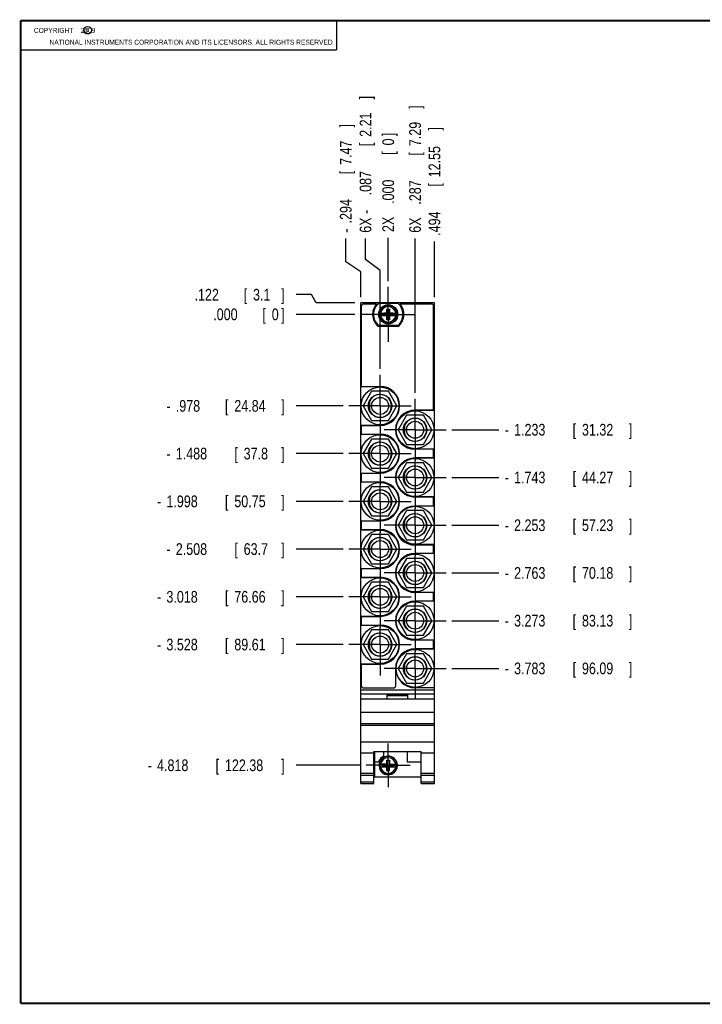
# Model space of a CAD drawing. Header units: inches. Extents: x 0.2 to 16.8, y 0.1 to 10.8.
# Tile 1 of 11: x 0.2 to 7.5, y 0.2 to 10.8. Entities that reach past the tile are written whole.
import ezdxf

# ---------------------------------------------------------------- set-up
doc = ezdxf.new("R2010")
doc.units = ezdxf.units.IN
doc.header["$LTSCALE"] = 0.935
doc.header["$MEASUREMENT"] = 0
doc.linetypes.add('CENTER', pattern=[0.6, 0.375, -0.075, 0.075, -0.075])
doc.layers.get('0').update_dxf_attribs({"linetype": 'CONTINUOUS'})
doc.layers.add('DEFAULT_1', color=7, linetype='CENTER')
doc.layers.add('DIMENSIONS', color=7, linetype='CONTINUOUS')
doc.styles.get("Standard").update_dxf_attribs({"font": 'txt', "width": 0.8})
doc.dimstyles.new('DIMSTYLE_1', dxfattribs={"dimtxt": 0.125, "dimasz": 0.18, "dimexe": 0.18, "dimexo": 0.0625, "dimgap": 0.09, "dimtad": 0, "dimtih": 1, "dimtoh": 1, "dimdec": 3, "dimzin": 4, "dimdsep": 46, "dimtxsty": 'STANDARD', "dimblk": '_FILLED', "dimblk1": '_FILLED', "dimblk2": '_FILLED', "dimcen": 0.09, "dimadec": 0, "dimazin": 0, "dimtp": 0.001, "dimtm": 0.001, "dimtfac": 1, "dimtdec": 3, "dimtofl": 0, "dimtmove": 0, "dimatfit": 3, "dimldrblk": '_FILLED', "dimfxl": 1, "dimtolj": 1, "dimtzin": 4, "dimarcsym": 0})

# ---------------------------------------------------------------- blocks, each defined once
blk = doc.blocks.new('*D0')
at = {"layer": 'DIMENSIONS', "color": 2, "linetype": 'CONTINUOUS'}
for p, q in [((3.358, 7.831), (3.194, 7.831)), ((3.407, 7.742), (3.358, 7.831)), ((3.819, 7.742), (3.407, 7.742))]:
    blk.add_line(p, q, dxfattribs=at)
at = {"layer": 'DIMENSIONS', "color": 2, "linetype": 'CONTINUOUS', "width": 0.8}
for s, p in [('.122', (2.107, 7.768)), ('[', (2.632, 7.768)), ('3.1', (2.732, 7.768)), (']', (3.032, 7.768))]:
    blk.add_text(s, height=0.125, dxfattribs=at).set_placement(p)
blk = doc.blocks.new('_FILLED')
at = {"color": 0, "linetype": 'BYBLOCK'}
blk.add_solid([(0, 0), (-1, 0.174), (-1, -0.174)], dxfattribs=at)
blk = doc.blocks.new('*D1')
at = {"layer": 'DIMENSIONS', "color": 2, "linetype": 'CONTINUOUS'}
blk.add_line((3.694, 6.642), (3.194, 6.642), dxfattribs=at)
at = {"layer": 'DIMENSIONS', "color": 2, "linetype": 'CONTINUOUS', "width": 0.8}
for s, p in [('-', (1.807, 6.58)), ('.978', (1.907, 6.58)), ('[', (2.432, 6.58)), ('24.84', (2.532, 6.58)), (']', (3.032, 6.58))]:
    blk.add_text(s, height=0.125, dxfattribs=at).set_placement(p)
blk = doc.blocks.new('*D2')
at = {"layer": 'DIMENSIONS', "color": 2, "linetype": 'CONTINUOUS'}
blk.add_line((3.694, 6.132), (3.194, 6.132), dxfattribs=at)
at = {"layer": 'DIMENSIONS', "color": 2, "linetype": 'CONTINUOUS', "width": 0.8}
for s, p in [('-', (1.807, 6.07)), ('1.488', (1.907, 6.07)), ('[', (2.532, 6.07)), ('37.8', (2.632, 6.07)), (']', (3.032, 6.07))]:
    blk.add_text(s, height=0.125, dxfattribs=at).set_placement(p)
blk = doc.blocks.new('*D3')
at = {"layer": 'DIMENSIONS', "color": 2, "linetype": 'CONTINUOUS'}
blk.add_line((3.694, 5.622), (3.194, 5.622), dxfattribs=at)
at = {"layer": 'DIMENSIONS', "color": 2, "linetype": 'CONTINUOUS', "width": 0.8}
for s, p in [('1.998', (1.807, 5.56)), ('[', (2.432, 5.56)), ('50.75', (2.532, 5.56)), (']', (3.032, 5.56)), ('-', (1.707, 5.56))]:
    blk.add_text(s, height=0.125, dxfattribs=at).set_placement(p)
blk = doc.blocks.new('*D4')
at = {"layer": 'DIMENSIONS', "color": 2, "linetype": 'CONTINUOUS'}
blk.add_line((3.694, 5.112), (3.194, 5.112), dxfattribs=at)
at = {"layer": 'DIMENSIONS', "color": 2, "linetype": 'CONTINUOUS', "width": 0.8}
for s, p in [('2.508', (1.907, 5.05)), ('[', (2.532, 5.05)), ('63.7', (2.632, 5.05)), (']', (3.032, 5.05)), ('-', (1.807, 5.05))]:
    blk.add_text(s, height=0.125, dxfattribs=at).set_placement(p)
blk = doc.blocks.new('*D5')
at = {"layer": 'DIMENSIONS', "color": 2, "linetype": 'CONTINUOUS'}
blk.add_line((3.694, 4.602), (3.194, 4.602), dxfattribs=at)
at = {"layer": 'DIMENSIONS', "color": 2, "linetype": 'CONTINUOUS', "width": 0.8}
for s, p in [('3.018', (1.807, 4.54)), ('[', (2.432, 4.54)), ('76.66', (2.532, 4.54)), (']', (3.032, 4.54)), ('-', (1.707, 4.54))]:
    blk.add_text(s, height=0.125, dxfattribs=at).set_placement(p)
blk = doc.blocks.new('*D6')
at = {"layer": 'DIMENSIONS', "color": 2, "linetype": 'CONTINUOUS'}
blk.add_line((3.694, 4.092), (3.194, 4.092), dxfattribs=at)
at = {"layer": 'DIMENSIONS', "color": 2, "linetype": 'CONTINUOUS', "width": 0.8}
for s, p in [('3.528', (1.807, 4.03)), ('[', (2.432, 4.03)), ('89.61', (2.532, 4.03)), (']', (3.032, 4.03)), ('-', (1.707, 4.03))]:
    blk.add_text(s, height=0.125, dxfattribs=at).set_placement(p)
blk = doc.blocks.new('*D7')
at = {"layer": 'DIMENSIONS', "color": 2, "linetype": 'CONTINUOUS'}
blk.add_line((4.857, 3.837), (5.357, 3.837), dxfattribs=at)
at = {"layer": 'DIMENSIONS', "color": 2, "linetype": 'CONTINUOUS', "width": 0.8}
for s, p in [('3.783', (5.52, 3.775)), ('[', (6.145, 3.775)), ('96.09', (6.245, 3.775)), (']', (6.745, 3.775)), ('-', (5.42, 3.775))]:
    blk.add_text(s, height=0.125, dxfattribs=at).set_placement(p)
blk = doc.blocks.new('*D8')
at = {"layer": 'DIMENSIONS', "color": 2, "linetype": 'CONTINUOUS'}
blk.add_line((4.857, 4.347), (5.357, 4.347), dxfattribs=at)
at = {"layer": 'DIMENSIONS', "color": 2, "linetype": 'CONTINUOUS', "width": 0.8}
for s, p in [('[', (6.145, 4.285)), (']', (6.745, 4.285)), ('-', (5.42, 4.285)), ('3.273', (5.52, 4.285)), ('83.13', (6.245, 4.285))]:
    blk.add_text(s, height=0.125, dxfattribs=at).set_placement(p)
blk = doc.blocks.new('*D9')
at = {"layer": 'DIMENSIONS', "color": 2, "linetype": 'CONTINUOUS'}
blk.add_line((4.857, 4.857), (5.357, 4.857), dxfattribs=at)
at = {"layer": 'DIMENSIONS', "color": 2, "linetype": 'CONTINUOUS', "width": 0.8}
for s, p in [('-', (5.42, 4.795)), ('2.763', (5.52, 4.795)), ('[', (6.145, 4.795)), ('70.18', (6.245, 4.795)), (']', (6.745, 4.795))]:
    blk.add_text(s, height=0.125, dxfattribs=at).set_placement(p)
blk = doc.blocks.new('*D10')
at = {"layer": 'DIMENSIONS', "color": 2, "linetype": 'CONTINUOUS'}
blk.add_line((4.857, 5.367), (5.357, 5.367), dxfattribs=at)
at = {"layer": 'DIMENSIONS', "color": 2, "linetype": 'CONTINUOUS', "width": 0.8}
for s, p in [('2.253', (5.52, 5.305)), ('[', (6.145, 5.305)), ('57.23', (6.245, 5.305)), (']', (6.745, 5.305)), ('-', (5.42, 5.305))]:
    blk.add_text(s, height=0.125, dxfattribs=at).set_placement(p)
blk = doc.blocks.new('*D11')
at = {"layer": 'DIMENSIONS', "color": 2, "linetype": 'CONTINUOUS'}
blk.add_line((4.857, 5.877), (5.357, 5.877), dxfattribs=at)
at = {"layer": 'DIMENSIONS', "color": 2, "linetype": 'CONTINUOUS', "width": 0.8}
for s, p in [('1.743', (5.52, 5.815)), ('[', (6.145, 5.815)), ('44.27', (6.245, 5.815)), (']', (6.745, 5.815)), ('-', (5.42, 5.815))]:
    blk.add_text(s, height=0.125, dxfattribs=at).set_placement(p)
blk = doc.blocks.new('*D12')
at = {"layer": 'DIMENSIONS', "color": 2, "linetype": 'CONTINUOUS'}
blk.add_line((4.857, 6.387), (5.357, 6.387), dxfattribs=at)
at = {"layer": 'DIMENSIONS', "color": 2, "linetype": 'CONTINUOUS', "width": 0.8}
for s, p in [('1.233', (5.52, 6.325)), ('[', (6.145, 6.325)), ('31.32', (6.245, 6.325)), (']', (6.745, 6.325)), ('-', (5.42, 6.325))]:
    blk.add_text(s, height=0.125, dxfattribs=at).set_placement(p)
blk = doc.blocks.new('*D13')
at = {"layer": 'DIMENSIONS', "color": 2, "linetype": 'CONTINUOUS'}
blk.add_line((3.879, 2.802), (3.194, 2.802), dxfattribs=at)
at = {"layer": 'DIMENSIONS', "color": 2, "linetype": 'CONTINUOUS', "width": 0.8}
for s, p in [('4.818', (1.707, 2.74)), ('[', (2.332, 2.74)), ('122.38', (2.432, 2.74)), (']', (3.032, 2.74)), ('-', (1.607, 2.74))]:
    blk.add_text(s, height=0.125, dxfattribs=at).set_placement(p)
blk = doc.blocks.new('*D14')
at = {"layer": 'DIMENSIONS', "color": 2, "linetype": 'CONTINUOUS'}
blk.add_line((3.821, 7.62), (3.194, 7.62), dxfattribs=at)
at = {"layer": 'DIMENSIONS', "color": 2, "linetype": 'CONTINUOUS', "width": 0.8}
for s, p in [('.000', (2.307, 7.558)), ('[', (2.832, 7.558)), ('0', (2.932, 7.558)), (']', (3.032, 7.558))]:
    blk.add_text(s, height=0.125, dxfattribs=at).set_placement(p)
blk = doc.blocks.new('*D19')
at = {"layer": 'DIMENSIONS', "color": 2, "linetype": 'CONTINUOUS'}
for p, q in [((3.934, 8.206), (3.934, 8.43)), ((4.089, 8.09), (3.934, 8.206)), ((4.089, 7.037), (4.089, 8.09))]:
    blk.add_line(p, q, dxfattribs=at)
at = {"layer": 'DIMENSIONS', "color": 2, "linetype": 'CONTINUOUS', "width": 0.8}
for s, p in [(']', (3.996, 9.917)), ('2.21', (3.996, 9.517)), ('[', (3.996, 9.417)), ('.087', (3.996, 8.892)), ('6X -', (3.996, 8.492))]:
    blk.add_text(s, height=0.125, rotation=90, dxfattribs=at).set_placement(p)
blk = doc.blocks.new('*D20')
at = {"layer": 'DIMENSIONS', "color": 2, "linetype": 'CONTINUOUS'}
blk.add_line((4.463, 6.782), (4.463, 8.43), dxfattribs=at)
at = {"layer": 'DIMENSIONS', "color": 2, "linetype": 'CONTINUOUS', "width": 0.8}
for s, p in [(']', (4.525, 9.817)), ('7.29', (4.525, 9.417)), ('[', (4.525, 9.317)), ('.287', (4.525, 8.792)), ('6X ', (4.525, 8.492))]:
    blk.add_text(s, height=0.125, rotation=90, dxfattribs=at).set_placement(p)
blk = doc.blocks.new('*D21')
at = {"layer": 'DIMENSIONS', "color": 2, "linetype": 'CONTINUOUS'}
blk.add_line((4.67, 7.805), (4.67, 8.397), dxfattribs=at)
at = {"layer": 'DIMENSIONS', "color": 2, "linetype": 'CONTINUOUS', "width": 0.8}
for s, p in [(']', (4.732, 9.584)), ('12.55', (4.732, 9.084)), ('[', (4.732, 8.984)), ('.494', (4.732, 8.459))]:
    blk.add_text(s, height=0.125, rotation=90, dxfattribs=at).set_placement(p)
blk = doc.blocks.new('*D22')
at = {"layer": 'DIMENSIONS', "color": 2, "linetype": 'CONTINUOUS'}
for p, q in [((3.722, 8.182), (3.722, 8.43)), ((3.882, 8.076), (3.722, 8.182)), ((3.882, 7.805), (3.882, 8.076))]:
    blk.add_line(p, q, dxfattribs=at)
at = {"layer": 'DIMENSIONS', "color": 2, "linetype": 'CONTINUOUS', "width": 0.8}
for s, p in [(']', (3.785, 9.617)), ('7.47', (3.785, 9.217)), ('[', (3.785, 9.117)), ('.294', (3.785, 8.592)), ('-', (3.785, 8.492))]:
    blk.add_text(s, height=0.125, rotation=90, dxfattribs=at).set_placement(p)
blk = doc.blocks.new('*D23')
at = {"layer": 'DIMENSIONS', "color": 2, "linetype": 'CONTINUOUS'}
blk.add_line((4.176, 7.975), (4.176, 8.437), dxfattribs=at)
at = {"layer": 'DIMENSIONS', "color": 2, "linetype": 'CONTINUOUS', "width": 0.8}
for s, p in [(']', (4.238, 9.525)), ('0', (4.238, 9.425)), ('[', (4.238, 9.325)), ('.000', (4.238, 8.8)), ('2X ', (4.238, 8.5))]:
    blk.add_text(s, height=0.125, rotation=90, dxfattribs=at).set_placement(p)

msp = doc.modelspace()

# ---------------------------------------------------------------- linework, layer by layer
at = {"color": 2, "linetype": 'CONTINUOUS'}
for p, q in [((0.25, 10.7586), (3.625, 10.7586)), ((0.25, 10.7586), (0.25, 10.4456)), ((3.625, 10.7586), (3.625, 10.4456)), ((0.25, 10.4456), (3.625, 10.4456))]:
    msp.add_line(p, q, dxfattribs=at)
at = {"color": 7, "linetype": 'CONTINUOUS'}
for p, q in [((3.8819, 2.6072), (3.8819, 7.7422)), ((4.6699, 7.7422), (3.8819, 7.7422)), ((3.8919, 6.8512), (3.8919, 7.7122)), ((3.9119, 7.7322), (4.0513, 7.7322)), ((4.0721, 7.7387), (4.2796, 7.7387)), ((4.3004, 7.7322), (4.6399, 7.7322)), ((4.6599, 6.5962), (4.6599, 7.7122)), ((4.6699, 2.6072), (4.6699, 7.7422)), ((4.0812, 7.634), (4.1642, 7.634)), ((4.0812, 7.6064), (4.1642, 7.6064)), ((4.1273, 7.6085), (4.1273, 7.6319)), ((4.1273, 7.6085), (4.2244, 7.6319)), ((4.1642, 7.6319), (4.1273, 7.6319)), ((4.1273, 7.6319), (4.2244, 7.6085)), ((4.1273, 7.6085), (4.1642, 7.6085)), ((4.1621, 7.5631), (4.1896, 7.6773)), ((4.1621, 7.634), (4.1621, 7.6773)), ((4.1896, 7.5631), (4.1621, 7.6773)), ((4.1621, 7.6773), (4.1896, 7.6773)), ((4.1621, 7.5631), (4.1621, 7.6064)), ((4.1642, 7.634), (4.1642, 7.6319)), ((4.1642, 7.6085), (4.1876, 7.6319)), ((4.1876, 7.6085), (4.1642, 7.6319)), ((4.1642, 7.6064), (4.1642, 7.6085)), ((4.1876, 7.634), (4.1876, 7.6319)), ((4.1876, 7.634), (4.2705, 7.634)), ((4.2244, 7.6319), (4.1876, 7.6319)), ((4.1876, 7.6064), (4.1876, 7.6085)), ((4.1876, 7.6085), (4.2244, 7.6085)), ((4.1876, 7.6064), (4.2705, 7.6064)), ((4.1896, 7.6773), (4.1896, 7.634)), ((4.1896, 7.6064), (4.1896, 7.5631)), ((4.2244, 7.6085), (4.2244, 7.6319)), ((4.0642, 7.4953), (4.2875, 7.4953)), ((4.2796, 7.5017), (4.0721, 7.5017)), ((4.1896, 7.5631), (4.1621, 7.5631)), ((3.8819, 6.8492), (4.0889, 6.8492)), ((3.8919, 6.8512), (4.0889, 6.8512)), ((3.9988, 6.7982), (3.9087, 6.6422)), ((4.1789, 6.7982), (3.9988, 6.7982)), ((4.269, 6.6422), (4.1789, 6.7982)), ((3.9087, 6.6422), (3.9988, 6.4862)), ((3.9789, 6.5895), (3.9789, 6.695)), ((4.1789, 6.4862), (4.269, 6.6422)), ((4.3728, 6.5432), (4.2827, 6.3872)), ((4.5529, 6.5432), (4.3728, 6.5432)), ((4.6599, 6.5962), (4.4629, 6.5962)), ((4.6699, 6.5942), (4.4629, 6.5942)), ((4.643, 6.3872), (4.5529, 6.5432)), ((3.8819, 6.4352), (4.0889, 6.4352)), ((3.8919, 6.3412), (3.8919, 6.4332)), ((3.8919, 6.4332), (4.0889, 6.4332)), ((3.9988, 6.4862), (4.1789, 6.4862)), ((4.3529, 6.3345), (4.3529, 6.44)), ((3.8819, 6.3392), (4.0889, 6.3392)), ((3.8919, 6.3412), (4.0889, 6.3412)), ((4.2827, 6.3872), (4.3728, 6.2312)), ((4.5529, 6.2312), (4.643, 6.3872)), ((3.9988, 6.2882), (3.9087, 6.1322)), ((4.1789, 6.2882), (3.9988, 6.2882)), ((4.269, 6.1322), (4.1789, 6.2882)), ((4.3728, 6.2312), (4.5529, 6.2312)), ((3.9087, 6.1322), (3.9988, 5.9762)), ((3.9789, 6.0795), (3.9789, 6.185)), ((4.1789, 5.9762), (4.269, 6.1322)), ((4.6699, 6.1802), (4.4629, 6.1802)), ((4.6599, 6.1782), (4.4629, 6.1782)), ((4.6599, 6.0862), (4.6599, 6.1782)), ((4.3728, 6.0332), (4.2827, 5.8772)), ((4.5529, 6.0332), (4.3728, 6.0332)), ((4.6599, 6.0862), (4.4629, 6.0862)), ((4.6699, 6.0842), (4.4629, 6.0842)), ((4.643, 5.8772), (4.5529, 6.0332)), ((3.8819, 5.9252), (4.0889, 5.9252)), ((3.8919, 5.8312), (3.8919, 5.9232)), ((3.8919, 5.9232), (4.0889, 5.9232)), ((3.9988, 5.9762), (4.1789, 5.9762)), ((4.3529, 5.8245), (4.3529, 5.93)), ((3.8819, 5.8292), (4.0889, 5.8292)), ((3.8919, 5.8312), (4.0889, 5.8312)), ((4.2827, 5.8772), (4.3728, 5.7212)), ((4.5529, 5.7212), (4.643, 5.8772)), ((3.9988, 5.7782), (3.9087, 5.6222)), ((4.1789, 5.7782), (3.9988, 5.7782)), ((4.269, 5.6222), (4.1789, 5.7782)), ((4.3728, 5.7212), (4.5529, 5.7212)), ((3.9087, 5.6222), (3.9988, 5.4662)), ((3.9789, 5.5695), (3.9789, 5.675)), ((4.1789, 5.4662), (4.269, 5.6222)), ((4.6699, 5.6702), (4.4629, 5.6702)), ((4.6599, 5.6682), (4.4629, 5.6682)), ((4.6599, 5.5722), (4.6599, 5.6682)), ((4.3728, 5.5232), (4.2827, 5.3672)), ((4.5529, 5.5232), (4.3728, 5.5232)), ((4.6599, 5.5722), (4.4629, 5.5722)), ((4.643, 5.3672), (4.5529, 5.5232)), ((4.6699, 5.5742), (4.6599, 5.5742)), ((3.8819, 5.4152), (4.0889, 5.4152)), ((3.8919, 5.3212), (3.8919, 5.4132)), ((3.8919, 5.4132), (4.0889, 5.4132)), ((3.9988, 5.4662), (4.1789, 5.4662)), ((4.2827, 5.3672), (4.3728, 5.2112)), ((4.3529, 5.3145), (4.3529, 5.42)), ((4.5529, 5.2112), (4.643, 5.3672)), ((3.8819, 5.3192), (4.0889, 5.3192)), ((3.8919, 5.3212), (4.0889, 5.3212)), ((3.9988, 5.2682), (3.9087, 5.1122)), ((4.1789, 5.2682), (3.9988, 5.2682)), ((4.269, 5.1122), (4.1789, 5.2682)), ((3.9789, 5.0595), (3.9789, 5.165)), ((4.3728, 5.2112), (4.5529, 5.2112)), ((4.6699, 5.1602), (4.4629, 5.1602)), ((3.9087, 5.1122), (3.9988, 4.9562)), ((4.1789, 4.9562), (4.269, 5.1122)), ((4.6599, 5.1542), (4.4629, 5.1542)), ((4.6599, 5.0662), (4.4629, 5.0662)), ((4.6699, 5.0642), (4.4629, 5.0642)), ((4.6599, 5.0662), (4.6599, 5.1542)), ((3.9988, 4.9562), (4.1789, 4.9562)), ((4.3728, 5.0132), (4.2827, 4.8572)), ((4.5529, 5.0132), (4.3728, 5.0132)), ((4.643, 4.8572), (4.5529, 5.0132)), ((3.8819, 4.9052), (4.0889, 4.9052)), ((3.8919, 4.8112), (3.8919, 4.9032)), ((3.8919, 4.9032), (4.0889, 4.9032)), ((4.2827, 4.8572), (4.3728, 4.7012)), ((4.3529, 4.8045), (4.3529, 4.91)), ((4.5529, 4.7012), (4.643, 4.8572)), ((3.8819, 4.8092), (4.0889, 4.8092)), ((3.8919, 4.8112), (4.0889, 4.8112)), ((3.9988, 4.7582), (3.9087, 4.6022)), ((4.1789, 4.7582), (3.9988, 4.7582)), ((4.269, 4.6022), (4.1789, 4.7582)), ((3.9789, 4.5495), (3.9789, 4.655)), ((4.3728, 4.7012), (4.5529, 4.7012)), ((4.6699, 4.6502), (4.4629, 4.6502)), ((4.6599, 4.6482), (4.4629, 4.6482)), ((4.6599, 4.5562), (4.6599, 4.6482)), ((3.9087, 4.6022), (3.9988, 4.4462)), ((4.1789, 4.4462), (4.269, 4.6022)), ((4.6599, 4.5562), (4.4629, 4.5562)), ((4.6699, 4.5542), (4.4629, 4.5542)), ((3.9988, 4.4462), (4.1789, 4.4462)), ((4.3728, 4.5032), (4.2827, 4.3472)), ((4.5529, 4.5032), (4.3728, 4.5032)), ((4.643, 4.3472), (4.5529, 4.5032)), ((3.8819, 4.3952), (4.0889, 4.3952)), ((3.8919, 4.3932), (4.0889, 4.3932)), ((3.8919, 4.3012), (3.8919, 4.3932)), ((4.2827, 4.3472), (4.3728, 4.1912)), ((4.3529, 4.2945), (4.3529, 4.4)), ((4.5529, 4.1912), (4.643, 4.3472)), ((3.8819, 4.2992), (4.0889, 4.2992)), ((3.8919, 4.3012), (4.0889, 4.3012)), ((3.9988, 4.2482), (3.9087, 4.0922)), ((4.1789, 4.2482), (3.9988, 4.2482)), ((4.269, 4.0922), (4.1789, 4.2482)), ((3.9789, 4.0395), (3.9789, 4.145)), ((4.3728, 4.1912), (4.5529, 4.1912)), ((4.6699, 4.1402), (4.4629, 4.1402)), ((4.6599, 4.1382), (4.4629, 4.1382)), ((4.6599, 4.0462), (4.6599, 4.1382)), ((3.9087, 4.0922), (3.9988, 3.9362)), ((4.1789, 3.9362), (4.269, 4.0922)), ((4.6599, 4.0462), (4.4629, 4.0462)), ((4.6699, 4.0442), (4.4629, 4.0442)), ((3.9988, 3.9362), (4.1789, 3.9362)), ((4.3728, 3.9932), (4.2827, 3.8372)), ((4.5529, 3.9932), (4.3728, 3.9932)), ((4.643, 3.8372), (4.5529, 3.9932)), ((3.8819, 3.8852), (4.0889, 3.8852)), ((3.8919, 3.8832), (4.0889, 3.8832)), ((3.8919, 3.6482), (3.8919, 3.8832)), ((4.2539, 3.8372), (4.2539, 3.6482)), ((4.2827, 3.8372), (4.3728, 3.6812)), ((4.3529, 3.7845), (4.3529, 3.89)), ((4.5529, 3.6812), (4.643, 3.8372)), ((3.8819, 3.6092), (4.6699, 3.6092)), ((3.9119, 3.6282), (4.2339, 3.6282)), ((4.3728, 3.6812), (4.5529, 3.6812)), ((4.6699, 3.6302), (4.4629, 3.6302)), ((3.8819, 3.5662), (4.6699, 3.5662)), ((4.6699, 3.5092), (3.8819, 3.5092)), ((4.1659, 3.5562), (4.3859, 3.5562)), ((4.1659, 3.5092), (4.1659, 3.5562)), ((4.1659, 3.5492), (4.3859, 3.5492)), ((4.3859, 3.5092), (4.3859, 3.5562)), ((3.8819, 3.3692), (4.6699, 3.3692)), ((3.8819, 3.2492), (4.6699, 3.2492)), ((3.8819, 3.2297), (4.6699, 3.2297)), ((3.8819, 3.0539), (4.6699, 3.0539)), ((4.0239, 2.9495), (4.5279, 2.9495)), ((4.0239, 2.6072), (4.0239, 2.9495)), ((4.0299, 2.9495), (4.0299, 2.6802)), ((4.1269, 2.9495), (4.1269, 2.8996)), ((4.3769, 2.9495), (4.3769, 2.8402)), ((4.5279, 2.6072), (4.5279, 2.9495)), ((3.8819, 2.9342), (4.0239, 2.9342)), ((4.1621, 2.8959), (4.1621, 2.8969)), ((4.1621, 2.8566), (4.1896, 2.8566)), ((4.1896, 2.7424), (4.1621, 2.8566)), ((4.1621, 2.8133), (4.1621, 2.8566)), ((4.1896, 2.8969), (4.1896, 2.8959)), ((4.1896, 2.8566), (4.1896, 2.8133)), ((4.5279, 2.9342), (4.6699, 2.9342)), ((4.0299, 2.8402), (4.0737, 2.8402)), ((4.0812, 2.7857), (4.1642, 2.7857)), ((4.1642, 2.8133), (4.0821, 2.8133)), ((4.1188, 2.7884), (4.1188, 2.8133)), ((4.1759, 2.8022), (4.1188, 2.7884)), ((4.1621, 2.7884), (4.1188, 2.7884)), ((4.1642, 2.8112), (4.1273, 2.8112)), ((4.1759, 2.7995), (4.1273, 2.8112)), ((4.1273, 2.7884), (4.1273, 2.8112)), ((4.1759, 2.7995), (4.13, 2.7884)), ((4.1759, 2.7995), (4.1621, 2.7424)), ((4.1621, 2.7905), (4.1642, 2.7905)), ((4.1621, 2.7424), (4.1621, 2.7905)), ((4.1621, 2.7878), (4.1642, 2.7878)), ((4.1896, 2.7424), (4.1621, 2.7424)), ((4.1642, 2.8133), (4.1642, 2.8112)), ((4.1759, 2.7995), (4.1642, 2.8112)), ((4.1759, 2.8022), (4.1642, 2.7905)), ((4.1759, 2.7995), (4.1642, 2.7878)), ((4.1642, 2.7905), (4.1642, 2.7857)), ((4.1876, 2.8133), (4.2696, 2.8133)), ((4.1876, 2.7857), (4.2705, 2.7857)), ((4.1896, 2.7424), (4.1896, 2.7905)), ((4.233, 2.7884), (4.1896, 2.7884)), ((4.233, 2.8133), (4.233, 2.7884)), ((4.3769, 2.8402), (4.5279, 2.8402)), ((3.8819, 2.7172), (4.0239, 2.7172)), ((3.8819, 2.698), (4.0239, 2.698)), ((4.0299, 2.6802), (4.5279, 2.6802)), ((4.5279, 2.7172), (4.6699, 2.7172)), ((4.5279, 2.698), (4.6699, 2.698)), ((3.8819, 2.6251), (4.0239, 2.6251)), ((3.8819, 2.6072), (4.0239, 2.6072)), ((4.5279, 2.6251), (4.6699, 2.6251)), ((4.5279, 2.6072), (4.6699, 2.6072))]:
    msp.add_line(p, q, dxfattribs=at)
at = {"color": 7, "linetype": 'CONTINUOUS', "const_width": 0.02}
for points in [[(0.25, 10.7586), (0.25, 0.2586)], [(16.75, 10.7586), (0.25, 10.7586)], [(0.25, 0.2586), (16.75, 0.2586)]]:
    msp.add_lwpolyline(points, dxfattribs=at)
at = {"color": 2, "linetype": 'CONTINUOUS'}
msp.add_circle((0.9659, 10.6562), 0.0403, dxfattribs=at)
at = {"color": 7, "linetype": 'CONTINUOUS'}
for centre, radius in [((4.1759, 7.6202), 0.1025), ((4.1759, 7.6202), 0.098), ((4.0889, 6.6422), 0.202), ((4.0889, 6.6422), 0.125), ((4.0889, 6.6422), 0.0905), ((4.4629, 6.3872), 0.202), ((4.4629, 6.3872), 0.125), ((4.4629, 6.3872), 0.0905), ((4.0889, 6.1322), 0.202), ((4.0889, 6.1322), 0.125), ((4.0889, 6.1322), 0.0905), ((4.4629, 5.8772), 0.202), ((4.4629, 5.8772), 0.125), ((4.4629, 5.8772), 0.0905), ((4.0889, 5.6222), 0.202), ((4.0889, 5.6222), 0.125), ((4.0889, 5.6222), 0.0905), ((4.4629, 5.3672), 0.202), ((4.4629, 5.3672), 0.125), ((4.4629, 5.3672), 0.0905), ((4.0889, 5.1122), 0.202), ((4.0889, 5.1122), 0.125), ((4.0889, 5.1122), 0.0905), ((4.4629, 4.8572), 0.202), ((4.4629, 4.8572), 0.125), ((4.4629, 4.8572), 0.0905), ((4.0889, 4.6022), 0.202), ((4.0889, 4.6022), 0.125), ((4.0889, 4.6022), 0.0905), ((4.4629, 4.3472), 0.202), ((4.4629, 4.3472), 0.125), ((4.4629, 4.3472), 0.0905), ((4.0889, 4.0922), 0.202), ((4.0889, 4.0922), 0.125), ((4.0889, 4.0922), 0.0905), ((4.4629, 3.8372), 0.202), ((4.4629, 3.8372), 0.125), ((4.4629, 3.8372), 0.0905)]:
    msp.add_circle(centre, radius, dxfattribs=at)
for centre, radius, start, end in [((3.9119, 7.7122), 0.02, 90, 180), ((4.1759, 7.6202), 0.1675, 138.03653, 228.20898), ((4.1759, 7.6202), 0.1575, 131.20295, 228.79705), ((4.1759, 7.6202), 0.1575, 311.20295, 48.79705), ((4.1759, 7.6202), 0.1675, 311.79102, 41.96347), ((4.6399, 7.7122), 0.02, 0, 90), ((4.1759, 7.6202), 0.0956, 171.71661, 188.28339), ((4.1759, 7.6202), 0.0956, 351.71661, 8.28339), ((4.0889, 6.6422), 0.209, 270, 90), ((4.0889, 6.6422), 0.207, 270, 90), ((4.0889, 6.6422), 0.122, 205.6256, 154.3744), ((4.4629, 6.3872), 0.209, 90, 270), ((4.4629, 6.3872), 0.207, 90, 270), ((4.4629, 6.3872), 0.122, 205.6256, 154.3744), ((4.0889, 6.1322), 0.209, 270, 90), ((4.0889, 6.1322), 0.207, 270, 90), ((4.0889, 6.1322), 0.122, 205.6256, 154.3744), ((4.4629, 5.8772), 0.209, 90, 270), ((4.4629, 5.8772), 0.207, 90, 270), ((4.4629, 5.8772), 0.122, 205.6256, 154.3744), ((4.0889, 5.6222), 0.209, 270, 90), ((4.0889, 5.6222), 0.207, 270, 90), ((4.0889, 5.6222), 0.122, 205.6256, 154.3744), ((4.4629, 5.3632), 0.209, 90, 270), ((4.4629, 5.3672), 0.122, 205.6256, 154.3744), ((4.4629, 5.3672), 0.207, 154.45969, 270), ((4.0889, 5.1122), 0.209, 270, 90), ((4.0889, 5.1122), 0.207, 270, 90), ((4.0889, 5.1122), 0.122, 205.6256, 154.3744), ((4.4629, 4.8572), 0.209, 90, 270), ((4.4629, 4.8572), 0.207, 90, 270), ((4.4629, 4.8572), 0.122, 205.6256, 154.3744), ((4.0889, 4.6022), 0.209, 270, 90), ((4.0889, 4.6022), 0.207, 270, 90), ((4.0889, 4.6022), 0.122, 205.6256, 154.3744), ((4.4629, 4.3472), 0.209, 90, 270), ((4.4629, 4.3472), 0.207, 90, 270), ((4.4629, 4.3472), 0.122, 205.6256, 154.3744), ((4.0889, 4.0922), 0.122, 205.6256, 154.3744), ((4.0889, 4.0922), 0.209, 270, 90), ((4.0889, 4.0922), 0.207, 270, 90), ((4.4629, 3.8372), 0.209, 90, 180), ((4.4629, 3.8372), 0.207, 90, 270), ((4.4629, 3.8372), 0.122, 205.6256, 154.3744), ((3.9119, 3.6482), 0.02, 180, 270), ((4.2339, 3.6482), 0.02, 270, 360), ((4.1759, 2.8022), 0.109, 116.71426, 159.59683), ((4.1759, 2.8022), 0.098, 3.95719, 180), ((4.1759, 2.7995), 0.098, 98.11847, 81.88153), ((4.1759, 2.8022), 0.0956, 81.71661, 98.28339), ((4.1759, 2.7995), 0.0956, 171.71661, 188.28339), ((4.1759, 2.7995), 0.0956, 351.71661, 8.28339), ((4.1759, 2.8022), 0.098, 0, 2.38657)]:
    msp.add_arc(centre, radius, start, end, dxfattribs=at)
at = {"color": 9, "linetype": 'CONTINUOUS'}
for centre, radius, start, end in [((4.1759, 7.6202), 0.0947, 8.36374, 171.63626), ((4.1759, 7.6202), 0.0832, 9.53359, 170.46641), ((4.1759, 7.6202), 0.0947, 188.36374, 351.63626), ((4.1759, 7.6202), 0.0832, 189.53359, 350.46641), ((4.1759, 2.8022), 0.0947, 98.36374, 189.96022), ((4.1759, 2.7995), 0.0832, 9.53359, 170.46641), ((4.1759, 2.8022), 0.0947, 350.03979, 81.63626), ((4.1759, 2.7995), 0.0947, 188.36374, 351.63626), ((4.1759, 2.8022), 0.0832, 172.30933, 191.37671), ((4.1759, 2.7995), 0.0832, 189.53359, 350.46641), ((4.1759, 2.8022), 0.0832, 348.62329, 7.69066)]:
    msp.add_arc(centre, radius, start, end, dxfattribs=at)
at = {"layer": 'DEFAULT_1', "color": 7, "linetype": 'CENTER'}
for p, q in [((4.1759, 7.6202), (4.1759, 7.9127)), ((4.1759, 7.6202), (3.8834, 7.6202)), ((4.1759, 7.6202), (4.1759, 7.3277)), ((4.1759, 7.6202), (4.4684, 7.6202)), ((4.0889, 6.6422), (4.0889, 6.9742)), ((4.0889, 6.6422), (3.7569, 6.6422)), ((4.0889, 6.6422), (4.0889, 6.3102)), ((4.0889, 6.6422), (4.4209, 6.6422)), ((4.4629, 6.3872), (4.4629, 6.7192)), ((4.4629, 6.3872), (4.1309, 6.3872)), ((4.4629, 6.3872), (4.4629, 6.0552)), ((4.4629, 6.3872), (4.7949, 6.3872)), ((4.0889, 6.1322), (4.0889, 6.3102)), ((4.0889, 6.1322), (3.7569, 6.1322)), ((4.0889, 6.1322), (4.0889, 5.8002)), ((4.0889, 6.1322), (4.4209, 6.1322)), ((4.4629, 5.8772), (4.4629, 6.0552)), ((4.0889, 5.6222), (4.0889, 5.8002)), ((4.4629, 5.8772), (4.1309, 5.8772)), ((4.4629, 5.8772), (4.4629, 5.5452)), ((4.4629, 5.8772), (4.7949, 5.8772)), ((4.0889, 5.6222), (3.7569, 5.6222)), ((4.0889, 5.6222), (4.0889, 5.2902)), ((4.0889, 5.6222), (4.4209, 5.6222)), ((4.4629, 5.3672), (4.4629, 5.5452)), ((4.4629, 5.3672), (4.1309, 5.3672)), ((4.4629, 5.3672), (4.4629, 5.0352)), ((4.4629, 5.3672), (4.7949, 5.3672)), ((4.0889, 5.1122), (4.0889, 5.2902)), ((4.0889, 5.1122), (3.7569, 5.1122)), ((4.0889, 5.1122), (4.0889, 4.7802)), ((4.0889, 5.1122), (4.4209, 5.1122)), ((4.4629, 4.8572), (4.4629, 5.0352)), ((4.4629, 4.8572), (4.1309, 4.8572)), ((4.4629, 4.8572), (4.7949, 4.8572)), ((4.4629, 4.8572), (4.4629, 4.5252)), ((4.0889, 4.6022), (4.0889, 4.7802)), ((4.0889, 4.6022), (3.7569, 4.6022)), ((4.0889, 4.6022), (4.4209, 4.6022)), ((4.0889, 4.6022), (4.0889, 4.2702)), ((4.4629, 4.3472), (4.4629, 4.5252)), ((4.4629, 4.3472), (4.1309, 4.3472)), ((4.4629, 4.3472), (4.7949, 4.3472)), ((4.4629, 4.3472), (4.4629, 4.0152)), ((4.0889, 4.0922), (4.0889, 4.2702)), ((4.0889, 4.0922), (3.7569, 4.0922)), ((4.0889, 4.0922), (4.4209, 4.0922)), ((4.0889, 4.0922), (4.0889, 3.7602)), ((4.4629, 3.8372), (4.4629, 4.0152)), ((4.4629, 3.8372), (4.1309, 3.8372)), ((4.4629, 3.8372), (4.7949, 3.8372)), ((4.4629, 3.8372), (4.4629, 3.5052)), ((4.1759, 2.8022), (4.1759, 3.0362)), ((4.1759, 2.8022), (3.9419, 2.8022)), ((4.1759, 2.8022), (4.4099, 2.8022)), ((4.1759, 2.8022), (4.1759, 2.5682))]:
    msp.add_line(p, q, dxfattribs=at)

# ---------------------------------------------------------------- texts
at = {"color": 2, "linetype": 'CONTINUOUS', "width": 0.8}
for s, p in [('c', (0.946, 10.6363)), ('NATIONAL INSTRUMENTS CORPORATION AND ITS LICENSORS. ALL RIGHTS RESERVED', (0.5583, 10.5016))]:
    msp.add_text(s, height=0.053, dxfattribs=at).set_placement(p)
at = {"color": 2, "linetype": 'CONTINUOUS', "insert": (0.3125, 10.6805), "char_height": 0.053, "width": 0.8904, "attachment_point": 1}
msp.add_mtext('    COPYRIGHT    2009', dxfattribs=at)

# ---------------------------------------------------------------- dimensions: what is measured, and where the dimension line sits
at = {"layer": 'DIMENSIONS', "color": 2, "linetype": 'CONTINUOUS'}
for feature_location, offset, dtype, origin, text, picture, middle in [((4.0889, 7.0367), (-0.155, 1.393), 0, (4.1759, 7.9127), '6X -<>', '*D19', (3.9339, 9.2547)), ((4.4629, 6.7817), (0, 1.648), 1, (4.1759, 7.9127), '6X <>', '*D20', (4.4629, 9.2047)), ((3.8819, 7.8047), (-0.1595, 0.625), 0, (4.1759, 7.9127), '-<>', '*D22', (3.7224, 9.1047)), ((4.1758647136, 7.9752178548), (0, 0.4621492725), 1, (4.1758647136, 7.9127178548), '2X <>', '*D23', (4.1758647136, 9.0623671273)), ((3.8794, 2.8022), (-0.685, 0), 0, (3.8834, 7.6202), '-<>', '*D13', (2.3694, 2.8022)), ((3.6944, 5.6222), (-0.5, 0), 0, (3.8834, 7.6202), '-<>', '*D3', (2.4194, 5.6222)), ((3.6944, 4.6022), (-0.5, 0), 0, (3.8834, 7.6202), '-<>', '*D5', (2.4194, 4.6022)), ((3.6944, 4.0922), (-0.5, 0), 0, (3.8834, 7.6202), '-<>', '*D6', (2.4194, 4.0922)), ((3.6944, 6.6422), (-0.5, 0), 0, (3.8834, 7.6202), '-<>', '*D1', (2.4694, 6.6422)), ((3.6944, 6.1322), (-0.5, 0), 0, (3.8834, 7.6202), '-<>', '*D2', (2.4694, 6.1322)), ((3.6944, 5.1122), (-0.5, 0), 0, (3.8834, 7.6202), '-<>', '*D4', (2.4694, 5.1122)), ((4.8574, 3.8372), (0.5, 0), 0, (4.1759, 7.6202), '-<>', '*D7', (6.1324, 3.8372)), ((4.8574, 4.3472), (0.5, 0), 0, (4.1759, 7.6202), '-<>', '*D8', (6.1324, 4.3472)), ((4.8574, 4.8572), (0.5, 0), 0, (4.1759, 7.6202), '-<>', '*D9', (6.1324, 4.8572)), ((4.8574, 5.3672), (0.5, 0), 0, (4.1759, 7.6202), '-<>', '*D10', (6.1324, 5.3672)), ((4.8574, 5.8772), (0.5, 0), 0, (4.1759, 7.6202), '-<>', '*D11', (6.1324, 5.8772)), ((4.8574, 6.3872), (0.5, 0), 0, (4.1759, 7.6202), '-<>', '*D12', (6.1324, 6.3872))]:
    dim = msp.add_ordinate_dim(feature_location=feature_location, offset=offset, dtype=dtype, origin=origin, text=text, dimstyle='DIMSTYLE_1', dxfattribs=at)
    dim.commit()
    dim.dimension.update_dxf_attribs({"geometry": picture, "text_midpoint": middle})
for feature_location, offset, dtype, origin, picture, middle in [((4.6699, 7.8047), (0, 0.5918), 1, (4.1759, 7.9127), '*D21', (4.6699, 9.0716)), ((3.8194, 7.7422), (-0.625, 0.0885), 0, (3.8834, 7.6202), '*D0', (2.6194, 7.8307)), ((3.8208647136, 7.6202178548), (-0.6265, 0), 0, (3.8833647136, 7.6202178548), '*D14', (2.7193647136, 7.6202178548))]:
    dim = msp.add_ordinate_dim(feature_location=feature_location, offset=offset, dtype=dtype, origin=origin, dimstyle='DIMSTYLE_1', dxfattribs=at)
    dim.commit()
    dim.dimension.update_dxf_attribs({"geometry": picture, "text_midpoint": middle})

doc.saveas('drawing.dxf')
